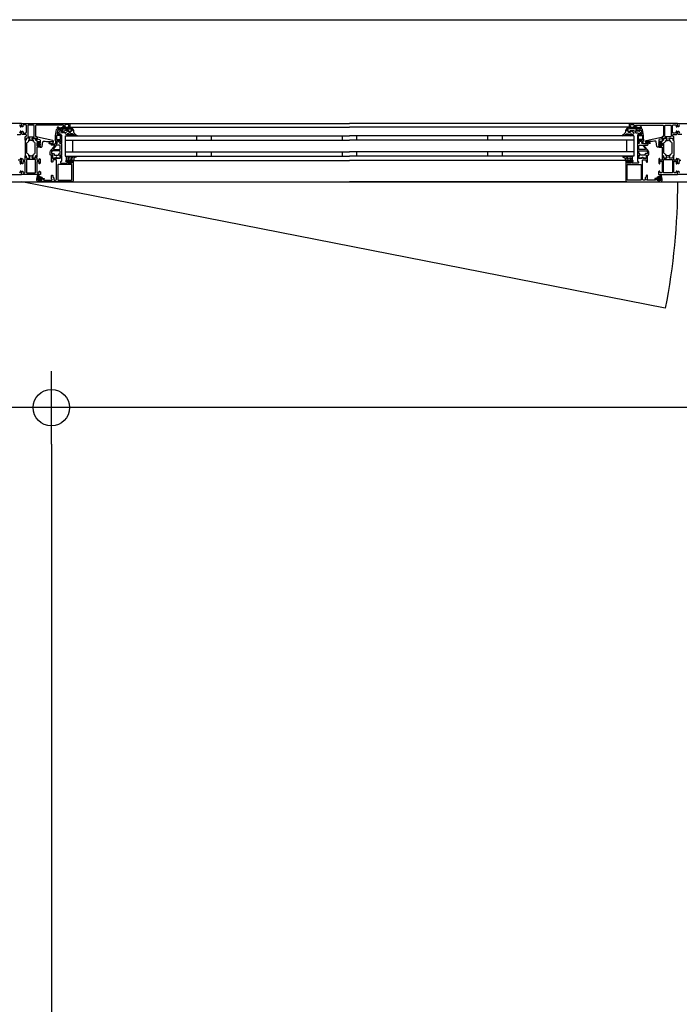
# Model space of a CAD drawing. Header units: millimetres. Extents: x -532 to 413144, y -532 to 654275.
# Tile 201 of 210: x 44098 to 45003, y 28349 to 29700. Entities that reach past the tile are written whole.
import ezdxf

# ---------------------------------------------------------------- set-up
doc = ezdxf.new("R2010")
doc.units = ezdxf.units.MM
doc.header["$LTSCALE"] = 100
for name, color, linetype in [('A--M1A--MAATVOERING--RESTO & KEUKEN', 12, 'Continuous'), ('A-0310-KOZIJN-BU', 7, 'Continuous'), ('A-0410-AFWERKING-GEVEL', 7, 'Continuous'), ('BL313---_BUDEUR', 1, 'Continuous')]:
    doc.layers.add(name, color=color, linetype=linetype)
doc.styles.add('PAScad_tekst', font='arial.ttf')
doc.styles.add('romans', font='romans.shx')
doc.dimstyles.new('romans', dxfattribs={"dimtxt": 1, "dimasz": 1, "dimexe": 0.5, "dimexo": 0.5, "dimgap": 1, "dimtad": 1, "dimdec": 0, "dimtxsty": 'romans', "dimblk": 'gbb_tod', "dimcen": 0, "dimse1": 1, "dimse2": 1, "dimclrd": 1, "dimclre": 1, "dimclrt": 2, "dimadec": 0, "dimazin": 0, "dimtfac": 1, "dimtdec": 0, "dimtmove": 2, "dimatfit": 2, "dimldrblk": 'gbb_tod', "dimfxl": 1, "dimarcsym": 0})

# ---------------------------------------------------------------- blocks, each defined once
blk = doc.blocks.new('gbb_tod')
at = {"color": 0}
for p, q in [((0, -2), (0, 2)), ((-1, 0), (1, 0))]:
    blk.add_line(p, q, dxfattribs=at)
blk.add_circle((0, 0), 0.5, dxfattribs=at)
blk = doc.blocks.new('*D623')
at = {"layer": 'A--M1A--MAATVOERING--RESTO & KEUKEN', "lineweight": -2, "transparency": 16777216}
blk.add_line((44141, 29117.6), (44141, 22500.3), dxfattribs=at)
at = {"layer": 'Defpoints', "color": 0, "transparency": 16777216}
for p in [(44141, 29167.6), (44141, 22450.3), (44141, 22450.3)]:
    blk.add_point(p, dxfattribs=at)
at = {"layer": 'A--M1A--MAATVOERING--RESTO & KEUKEN', "lineweight": -2, "transparency": 16777216, "xscale": 50, "yscale": 50, "zscale": 50}
for p, rotation in [((44141, 29167.6), 90), ((44141, 22450.3), 270)]:
    blk.add_blockref('gbb_tod', p, dxfattribs=dict(at, rotation=rotation))
at = {"layer": 'A--M1A--MAATVOERING--RESTO & KEUKEN', "transparency": 16777216, "insert": (44014.4, 25200), "char_height": 150, "attachment_point": 5, "rotation": 90, "style": 'PAScad_tekst'}
blk.add_mtext('6717', dxfattribs=at)

msp = doc.modelspace()

# ---------------------------------------------------------------- linework, layer by layer
at = {"layer": 'A-0310-KOZIJN-BU'}
for p, q in [((44340, 29540.625), (44340, 29534.625)), ((44360, 29540.625), (44360, 29534.625)), ((44540, 29540.625), (44540, 29534.625)), ((44560, 29534.625), (44560, 29540.625)), ((44740, 29534.625), (44740, 29540.625)), ((44760, 29534.625), (44760, 29540.625)), ((44340, 29518.625), (44340, 29512.625)), ((44360, 29518.625), (44360, 29512.625)), ((44540, 29518.625), (44540, 29512.625)), ((44560, 29512.625), (44560, 29518.625)), ((44740, 29512.625), (44740, 29518.625)), ((44760, 29512.625), (44760, 29518.625))]:
    msp.add_line(p, q, dxfattribs=at)
at = {"layer": 'A-0310-KOZIJN-BU', "ltscale": 10}
for points in [[(42300, 29700), (46800, 29700)], [(44097.3125, 29555.625), (44098.3125, 29554.625), (44098.3125, 29553.125), (44098.90625, 29553.125), (44100, 29554.21875), (44100, 29557.625), (44034, 29557.625)], [(44117.125, 29554.9375), (44116.625, 29555.4375), (44109.25, 29555.4375), (44108.75, 29554.9375), (44108.75, 29539.9375), (44109.25, 29539.4375), (44116.625, 29539.4375), (44117.125, 29539.9375), (44117.125, 29554.9375)], [(44166, 29557.625), (44550, 29557.625)], [(44166, 29552.625), (44550, 29552.625)], [(44934, 29557.625), (44550, 29557.625)], [(44934, 29552.625), (44550, 29552.625)], [(44982.875, 29554.9375), (44983.375, 29555.4375), (44990.75, 29555.4375), (44991.25, 29554.9375), (44991.25, 29539.9375), (44990.75, 29539.4375), (44983.375, 29539.4375), (44982.875, 29539.9375), (44982.875, 29554.9375)], [(45002.6875, 29555.625), (45001.6875, 29554.625), (45001.6875, 29553.125), (45001.09375, 29553.125), (45000, 29554.21875), (45000, 29557.625), (45066, 29557.625)], [(44094, 29542.625), (44098.8125, 29542.625), (44099.8125, 29543.625), (44099.8125, 29545.9375), (44098.8125, 29546.9375), (44098.3125, 29546.9375), (44098.3125, 29545.4375), (44097.3125, 29544.4375)], [(44130.5, 29533.3125), (44132.5, 29533.09375), (44134.5, 29532.9375), (44136.5, 29532.84375), (44138.5, 29532.8125), (44140.5, 29532.875), (44142.5, 29533), (44142.75, 29532.90625), (44143, 29532.59375), (44142.75, 29532.28125), (44140.75, 29532.34375), (44137.5, 29530.9375), (44137.25, 29530.59375), (44137.75, 29530.25), (44138, 29530.03125), (44139.5, 29529.90625), (44143, 29530.6875), (44144, 29532.1875), (44144, 29533.28125), (44142.75, 29534.3125), (44121.875, 29538.9375), (44121.375, 29538.84375), (44121.25, 29538.46875), (44121.25, 29536.9375), (44121.625, 29536.4375), (44125, 29535.53125), (44125.75, 29534.5625), (44125.75, 29531.3125), (44126.25, 29530.8125), (44125.75, 29530.3125), (44123.875, 29530.3125), (44123.875, 29531.03125), (44123.75, 29531.28125), (44123.375, 29531.28125), (44121.625, 29529.6875), (44121.25, 29528.9375), (44121.625, 29528.15625), (44123.375, 29526.5625), (44123.75, 29526.5625), (44123.875, 29526.8125), (44123.875, 29527.53125), (44125.75, 29527.53125), (44126.25, 29527.03125), (44125.75, 29526.53125), (44125.75, 29524.9375), (44126.625, 29524.9375), (44127.625, 29525.28125), (44128.125, 29526.15625), (44129.25, 29532.53125), (44129.75, 29533.1875), (44130.5, 29533.3125)], [(44156, 29550.125), (44156, 29547.3125), (44155, 29547.3125), (44155, 29548.3125), (44150.25, 29548.3125), (44149.25, 29547.5), (44148.75, 29544.28125), (44148.75, 29543.03125), (44149.25, 29542.53125), (44154, 29542.53125), (44155, 29541.53125), (44155, 29534.125), (44154.75, 29533.9375), (44154.75, 29533.3125), (44155, 29533.125), (44155, 29530.65625), (44154.75, 29530.40625), (44154.5, 29530.3125), (44153.25, 29530.5), (44152.75, 29530.625), (44152.5, 29531.125), (44152.75, 29531.65625), (44153.5, 29532), (44153.5, 29532.34375), (44153.5, 29533.9375), (44153.25, 29534.125), (44148.5, 29534.125), (44148.25, 29534.03125), (44148.25, 29533.9375), (44148.25, 29532.34375), (44148.25, 29532), (44149, 29531.53125), (44149.25, 29531.125), (44149, 29530.71875), (44148.5, 29530.5), (44147.25, 29530.3125), (44147, 29530.40625), (44147, 29530.65625), (44147, 29533.125), (44147, 29533.3125), (44147, 29533.9375), (44147, 29534.125), (44146, 29534.125), (44145.5, 29534.71875), (44146, 29535.3125), (44146.5, 29535.3125), (44146.5, 29541.03125), (44148, 29549.28125), (44149, 29550.125), (44156, 29550.125)], [(44160, 29540.625), (44550, 29540.625)], [(44160, 29540.625), (44160, 29512.625)], [(44940, 29540.625), (44550, 29540.625)], [(44940, 29540.625), (44940, 29512.625)], [(44944, 29550.125), (44944, 29547.3125), (44945, 29547.3125), (44945, 29548.3125), (44949.75, 29548.3125), (44950.75, 29547.5), (44951.25, 29544.28125), (44951.25, 29543.03125), (44950.75, 29542.53125), (44946, 29542.53125), (44945, 29541.53125), (44945, 29534.125), (44945.25, 29533.9375), (44945.25, 29533.3125), (44945, 29533.125), (44945, 29530.65625), (44945.25, 29530.40625), (44945.5, 29530.3125), (44946.75, 29530.5), (44947.25, 29530.625), (44947.5, 29531.125), (44947.25, 29531.65625), (44946.5, 29532), (44946.5, 29532.34375), (44946.5, 29533.9375), (44946.75, 29534.125), (44951.5, 29534.125), (44951.75, 29534.03125), (44951.75, 29533.9375), (44951.75, 29532.34375), (44951.75, 29532), (44951, 29531.53125), (44950.75, 29531.125), (44951, 29530.71875), (44951.5, 29530.5), (44952.75, 29530.3125), (44953, 29530.40625), (44953, 29530.65625), (44953, 29533.125), (44953, 29533.3125), (44953, 29533.9375), (44953, 29534.125), (44954, 29534.125), (44954.5, 29534.71875), (44954, 29535.3125), (44953.5, 29535.3125), (44953.5, 29541.03125), (44952, 29549.28125), (44951, 29550.125), (44944, 29550.125)], [(44969.5, 29533.3125), (44967.5, 29533.09375), (44965.5, 29532.9375), (44963.5, 29532.84375), (44961.5, 29532.8125), (44959.5, 29532.875), (44957.5, 29533), (44957.25, 29532.90625), (44957, 29532.59375), (44957.25, 29532.28125), (44959.25, 29532.34375), (44962.5, 29530.9375), (44962.75, 29530.59375), (44962.25, 29530.25), (44962, 29530.03125), (44960.5, 29529.90625), (44957, 29530.6875), (44956, 29532.1875), (44956, 29533.28125), (44957.25, 29534.3125), (44978.125, 29538.9375), (44978.625, 29538.84375), (44978.75, 29538.46875), (44978.75, 29536.9375), (44978.375, 29536.4375), (44975, 29535.53125), (44974.25, 29534.5625), (44974.25, 29531.3125), (44973.75, 29530.8125), (44974.25, 29530.3125), (44976.125, 29530.3125), (44976.125, 29531.03125), (44976.25, 29531.28125), (44976.625, 29531.28125), (44978.375, 29529.6875), (44978.75, 29528.9375), (44978.375, 29528.15625), (44976.625, 29526.5625), (44976.25, 29526.5625), (44976.125, 29526.8125), (44976.125, 29527.53125), (44974.25, 29527.53125), (44973.75, 29527.03125), (44974.25, 29526.53125), (44974.25, 29524.9375), (44973.375, 29524.9375), (44972.375, 29525.28125), (44971.875, 29526.15625), (44970.75, 29532.53125), (44970.25, 29533.1875), (44969.5, 29533.3125)], [(45006, 29542.625), (45001.1875, 29542.625), (45000.1875, 29543.625), (45000.1875, 29545.9375), (45001.1875, 29546.9375), (45001.6875, 29546.9375), (45001.6875, 29545.4375), (45002.6875, 29544.4375)], [(44125.625, 29529.53125), (44126.25, 29528.9375), (44125.625, 29528.3125), (44122.875, 29528.3125), (44122.25, 29528.9375), (44122.875, 29529.53125), (44125.625, 29529.53125)], [(44145.5, 29527), (44145.5, 29527.5), (44145, 29527.78125), (44141, 29527.78125), (44140, 29528.78125), (44141, 29529.78125), (44146.5, 29529.78125), (44147, 29530.0625), (44148.5, 29530.0625), (44149, 29530.5625), (44149, 29531.4375), (44148.25, 29532.1875), (44148.25, 29533.5625), (44148.75, 29534.0625), (44150, 29534.0625), (44150.25, 29534), (44150.25, 29533.78125), (44150.25, 29533.3125), (44150.5, 29532.875), (44151, 29532.71875), (44151.25, 29532.875), (44151.5, 29533.3125), (44151.5, 29533.8125), (44151.5, 29534), (44151.75, 29534.0625), (44153, 29534.0625), (44153.5, 29533.5625), (44153.5, 29532.1875), (44152.75, 29531.4375), (44152.75, 29530.5625), (44153.25, 29530.0625), (44154.5, 29530.0625), (44155, 29529.5625), (44155, 29514.6875), (44154.5, 29514.1875), (44153.25, 29514.1875), (44152.75, 29513.6875), (44152.75, 29512.8125), (44153.5, 29512.03125), (44153.5, 29510.6875), (44153, 29510.1875), (44148.75, 29510.1875), (44148.5, 29510.3125), (44148.5, 29510.625), (44148.5, 29510.9375), (44148.25, 29511.3125), (44148, 29511.53125), (44147.5, 29511.3125), (44147.25, 29510.9375), (44147.25, 29510.625), (44147.25, 29510.3125), (44147, 29510.1875), (44142.75, 29510.1875), (44142.25, 29510.6875), (44142.25, 29512.03125), (44143, 29512.8125), (44143, 29513.6875), (44142.5, 29514.1875), (44140, 29514.1875), (44139.5, 29514.6875), (44139.5, 29518.53125), (44139.75, 29519.53125), (44145.5, 29527)], [(44152.75, 29521.78125), (44153.25, 29522.28125), (44153.25, 29526.78125), (44152.25, 29527.78125), (44148.25, 29527.78125), (44147.75, 29527.59375), (44144, 29522.59375), (44144, 29522.0625), (44144.5, 29521.78125), (44152.75, 29521.78125)], [(44160, 29534.625), (44550, 29534.625)], [(44170, 29534.625), (44170, 29518.625)], [(44940, 29534.625), (44550, 29534.625)], [(44930, 29534.625), (44930, 29518.625)], [(44954.5, 29527), (44954.5, 29527.5), (44955, 29527.78125), (44959, 29527.78125), (44960, 29528.78125), (44959, 29529.78125), (44953.5, 29529.78125), (44953, 29530.0625), (44951.5, 29530.0625), (44951, 29530.5625), (44951, 29531.4375), (44951.75, 29532.1875), (44951.75, 29533.5625), (44951.25, 29534.0625), (44950, 29534.0625), (44949.75, 29534), (44949.75, 29533.78125), (44949.75, 29533.3125), (44949.5, 29532.875), (44949, 29532.71875), (44948.75, 29532.875), (44948.5, 29533.3125), (44948.5, 29533.8125), (44948.5, 29534), (44948.25, 29534.0625), (44947, 29534.0625), (44946.5, 29533.5625), (44946.5, 29532.1875), (44947.25, 29531.4375), (44947.25, 29530.5625), (44946.75, 29530.0625), (44945.5, 29530.0625), (44945, 29529.5625), (44945, 29514.6875), (44945.5, 29514.1875), (44946.75, 29514.1875), (44947.25, 29513.6875), (44947.25, 29512.8125), (44946.5, 29512.03125), (44946.5, 29510.6875), (44947, 29510.1875), (44951.25, 29510.1875), (44951.5, 29510.3125), (44951.5, 29510.625), (44951.5, 29510.9375), (44951.75, 29511.3125), (44952, 29511.53125), (44952.5, 29511.3125), (44952.75, 29510.9375), (44952.75, 29510.625), (44952.75, 29510.3125), (44953, 29510.1875), (44957.25, 29510.1875), (44957.75, 29510.6875), (44957.75, 29512.03125), (44957, 29512.8125), (44957, 29513.6875), (44957.5, 29514.1875), (44960, 29514.1875), (44960.5, 29514.6875), (44960.5, 29518.53125), (44960.25, 29519.53125), (44954.5, 29527)], [(44947.25, 29521.78125), (44946.75, 29522.28125), (44946.75, 29526.78125), (44947.75, 29527.78125), (44951.75, 29527.78125), (44952.25, 29527.59375), (44956, 29522.59375), (44956, 29522.0625), (44955.5, 29521.78125), (44947.25, 29521.78125)], [(44974.375, 29529.53125), (44973.75, 29528.9375), (44974.375, 29528.3125), (44977.125, 29528.3125), (44977.75, 29528.9375), (44977.125, 29529.53125), (44974.375, 29529.53125)], [(44171, 29506.125), (44171, 29479.125), (44170.5, 29477.9375), (44169.5, 29477.625), (44122.5, 29477.625), (44121.25, 29478.1875), (44121, 29479.125), (44121, 29482.125), (44123, 29482.125), (44123.5, 29481.625), (44123.5, 29481.125), (44122.5, 29481.125), (44122.5, 29480.125), (44123.5, 29479.125), (44127.5, 29479.125), (44128.5, 29480.125), (44128.5, 29481.125), (44127.5, 29481.125), (44127.5, 29481.625), (44128, 29482.125), (44130.75, 29482.125), (44131.125, 29481.96875), (44131.25, 29481.625), (44131.125, 29481.28125), (44130.75, 29481.125), (44130.5, 29481.125), (44130.125, 29480.96875), (44130, 29480.625), (44130, 29480.125), (44130.5, 29479.625), (44141.75, 29479.625), (44142.25, 29480.125), (44142.25, 29480.625), (44141, 29481.625), (44141, 29486.125), (44141.5, 29486.625), (44142.25, 29486.625), (44142.75, 29486.125), (44142.75, 29484.125), (44143.25, 29483.625), (44143.75, 29483.625), (44144.25, 29483.125), (44144.25, 29480.125), (44144.75, 29479.625), (44146.5, 29479.625), (44147.5, 29480.1875), (44148, 29481.125), (44148, 29507.125), (44147.5, 29507.625), (44143.25, 29507.625), (44142.75, 29507.125), (44142.75, 29505.125), (44142.25, 29504.625), (44141.5, 29504.625), (44141, 29505.125), (44141, 29510.125), (44141, 29510.3125), (44141, 29510.9375), (44141, 29511.125), (44141, 29513.59375), (44141, 29513.9375), (44141.25, 29513.9375), (44142.5, 29513.75), (44143, 29513.625), (44143.25, 29513.125), (44143, 29512.6875), (44142.25, 29512.25), (44142.25, 29511.90625), (44142.25, 29510.3125), (44142.5, 29510.125), (44153.25, 29510.125), (44153.5, 29510.3125), (44153.5, 29511.90625), (44153.5, 29512.25), (44152.75, 29512.59375), (44152.5, 29513.125), (44152.75, 29513.625), (44153.25, 29513.75), (44154.5, 29513.9375), (44154.75, 29513.84375), (44155, 29513.59375), (44155, 29511.125), (44154.75, 29510.9375), (44154.75, 29510.3125), (44155, 29510.125), (44155, 29505.9375), (44154.5, 29505.4375), (44154, 29505.4375), (44153.5, 29504.9375), (44153.5, 29503.625), (44154, 29503.125), (44162, 29503.125), (44162.5, 29503.625), (44162.5, 29504.9375), (44162, 29505.4375), (44160.75, 29505.4375), (44160.75, 29506.125), (44161.25, 29506.625), (44164, 29506.625), (44164.5, 29506.125), (44164.5, 29505.625), (44163.75, 29505.625), (44163.75, 29504.125), (44164.5, 29503.125), (44168.5, 29503.125), (44169.5, 29504.125), (44169.5, 29505.625), (44168.5, 29505.625), (44168.5, 29506.125), (44169, 29506.625), (44170.5, 29506.625), (44171, 29506.125)], [(44160, 29518.625), (44550, 29518.625)], [(44160, 29512.625), (44550, 29512.625)], [(44940, 29518.625), (44550, 29518.625)], [(44940, 29512.625), (44550, 29512.625)], [(44929, 29506.125), (44929, 29479.125), (44929.5, 29477.9375), (44930.5, 29477.625), (44977.5, 29477.625), (44978.75, 29478.1875), (44979, 29479.125), (44979, 29482.125), (44977, 29482.125), (44976.5, 29481.625), (44976.5, 29481.125), (44977.5, 29481.125), (44977.5, 29480.125), (44976.5, 29479.125), (44972.5, 29479.125), (44971.5, 29480.125), (44971.5, 29481.125), (44972.5, 29481.125), (44972.5, 29481.625), (44972, 29482.125), (44969.25, 29482.125), (44968.875, 29481.96875), (44968.75, 29481.625), (44968.875, 29481.28125), (44969.25, 29481.125), (44969.5, 29481.125), (44969.875, 29480.96875), (44970, 29480.625), (44970, 29480.125), (44969.5, 29479.625), (44958.25, 29479.625), (44957.75, 29480.125), (44957.75, 29480.625), (44959, 29481.625), (44959, 29486.125), (44958.5, 29486.625), (44957.75, 29486.625), (44957.25, 29486.125), (44957.25, 29484.125), (44956.75, 29483.625), (44956.25, 29483.625), (44955.75, 29483.125), (44955.75, 29480.125), (44955.25, 29479.625), (44953.5, 29479.625), (44952.5, 29480.1875), (44952, 29481.125), (44952, 29507.125), (44952.5, 29507.625), (44956.75, 29507.625), (44957.25, 29507.125), (44957.25, 29505.125), (44957.75, 29504.625), (44958.5, 29504.625), (44959, 29505.125), (44959, 29510.125), (44959, 29510.3125), (44959, 29510.9375), (44959, 29511.125), (44959, 29513.59375), (44959, 29513.9375), (44958.75, 29513.9375), (44957.5, 29513.75), (44957, 29513.625), (44956.75, 29513.125), (44957, 29512.6875), (44957.75, 29512.25), (44957.75, 29511.90625), (44957.75, 29510.3125), (44957.5, 29510.125), (44946.75, 29510.125), (44946.5, 29510.3125), (44946.5, 29511.90625), (44946.5, 29512.25), (44947.25, 29512.59375), (44947.5, 29513.125), (44947.25, 29513.625), (44946.75, 29513.75), (44945.5, 29513.9375), (44945.25, 29513.84375), (44945, 29513.59375), (44945, 29511.125), (44945.25, 29510.9375), (44945.25, 29510.3125), (44945, 29510.125), (44945, 29505.9375), (44945.5, 29505.4375), (44946, 29505.4375), (44946.5, 29504.9375), (44946.5, 29503.625), (44946, 29503.125), (44938, 29503.125), (44937.5, 29503.625), (44937.5, 29504.9375), (44938, 29505.4375), (44939.25, 29505.4375), (44939.25, 29506.125), (44938.75, 29506.625), (44936, 29506.625), (44935.5, 29506.125), (44935.5, 29505.625), (44936.25, 29505.625), (44936.25, 29504.125), (44935.5, 29503.125), (44931.5, 29503.125), (44930.5, 29504.125), (44930.5, 29505.625), (44931.5, 29505.625), (44931.5, 29506.125), (44931, 29506.625), (44929.5, 29506.625), (44929, 29506.125)], [(44097.3125, 29505.625), (44098.3125, 29504.625), (44098.3125, 29502.125), (44098.8125, 29502.125), (44099.8125, 29503.125), (44099.8125, 29508.8125), (44099.3125, 29509.3125), (44098.8125, 29509.3125), (44098.3125, 29508.8125), (44098.3125, 29507.8125), (44097.8125, 29507.3125), (44095.5, 29507.3125)], [(44171.5, 29506.625), (44550, 29506.625)], [(44928.5, 29506.625), (44550, 29506.625)], [(45002.6875, 29505.625), (45001.6875, 29504.625), (45001.6875, 29502.125), (45001.1875, 29502.125), (45000.1875, 29503.125), (45000.1875, 29508.8125), (45000.6875, 29509.3125), (45001.1875, 29509.3125), (45001.6875, 29508.8125), (45001.6875, 29507.8125), (45002.1875, 29507.3125), (45004.5, 29507.3125)], [(44074, 29487.625), (44100, 29487.625), (44100, 29491.03125), (44098.90625, 29492.125), (44098.3125, 29492.125), (44098.3125, 29490.625), (44097.3125, 29489.625)], [(44124, 29483.03125), (44124, 29482.5), (44124.125, 29482.4375), (44126.75, 29482.4375), (44126.875, 29482.5), (44126.875, 29483.25), (44126.75, 29483.4375), (44122.5, 29485.03125), (44122.375, 29485), (44122.375, 29484.9375), (44122.125, 29483.75), (44122.25, 29483.53125), (44123.5, 29483.53125), (44124, 29483.03125)], [(44976, 29483.03125), (44976, 29482.5), (44975.875, 29482.4375), (44973.25, 29482.4375), (44973.125, 29482.5), (44973.125, 29483.25), (44973.25, 29483.4375), (44977.5, 29485.03125), (44977.625, 29485), (44977.625, 29484.9375), (44977.875, 29483.75), (44977.75, 29483.53125), (44976.5, 29483.53125), (44976, 29483.03125)], [(45026, 29487.625), (45000, 29487.625), (45000, 29491.03125), (45001.09375, 29492.125), (45001.6875, 29492.125), (45001.6875, 29490.625), (45002.6875, 29489.625)], [(44124.25, 29481.3125), (44124.25, 29480.53125), (44124.375, 29480.3125), (44126.625, 29480.3125), (44126.875, 29480.5), (44126.875, 29481.3125), (44126.5, 29481.71875), (44124.625, 29481.71875), (44124.25, 29481.3125)], [(44169.5, 29477.625), (44550, 29477.625)], [(44930.5, 29477.625), (44550, 29477.625)], [(44975.75, 29481.3125), (44975.75, 29480.53125), (44975.625, 29480.3125), (44973.375, 29480.3125), (44973.125, 29480.5), (44973.125, 29481.3125), (44973.5, 29481.71875), (44975.375, 29481.71875), (44975.75, 29481.3125)]]:
    msp.add_lwpolyline(points, dxfattribs=at)
for points in [[(44105, 29537.625), (44105, 29539.125), (44105.5, 29539.625), (44106, 29539.625), (44107, 29540.625), (44107, 29541.625), (44106, 29542.625), (44101.1875, 29542.625), (44100.1875, 29543.625), (44100.1875, 29545.9375), (44101.1875, 29546.9375), (44101.6875, 29546.9375), (44101.6875, 29545.4375), (44102.6875, 29544.4375), (44106, 29544.4375), (44107, 29545.4375), (44107, 29554.625), (44106, 29555.625), (44102.6875, 29555.625), (44101.6875, 29554.625), (44101.6875, 29553.125), (44101.09375, 29553.125), (44100, 29554.21875), (44100, 29557.625), (44166, 29557.625), (44166.5, 29557.125), (44166.5, 29553.125), (44166, 29552.625), (44164.5, 29552.625), (44164, 29553.125), (44164, 29553.625), (44165, 29553.625), (44165, 29555.125), (44164, 29556.125), (44160.25, 29556.125), (44159.25, 29555.125), (44159.25, 29553.625), (44160.25, 29553.625), (44160.25, 29553.125), (44159.75, 29552.625), (44156.75, 29552.625), (44156.25, 29553.125), (44156.75, 29553.625), (44157.25, 29553.625), (44158.25, 29554.125), (44158.25, 29554.9375), (44157.25, 29555.4375), (44126, 29555.4375), (44119.875, 29555.1875), (44119, 29554.1875), (44119, 29540.125), (44119.5, 29539.625), (44120.5, 29539.625), (44121, 29539.125), (44121, 29537.625), (44120.75, 29536.90625), (44121, 29536.625), (44121, 29534.71875), (44120.625, 29534.4375), (44119.625, 29534.4375), (44119.375, 29534.71875), (44119.375, 29537.125), (44118.875, 29537.625), (44115, 29537.625), (44114.5, 29537.125), (44114.5, 29536.4375), (44115.875, 29534.03125), (44115.875, 29533.9375), (44115.8125, 29533.84375), (44115.75, 29533.8125), (44113.875, 29534.34375), (44113, 29534.53125), (44112.0625, 29534.34375), (44110.25, 29533.84375), (44110.125, 29533.84375), (44110.0625, 29533.9375), (44110.0625, 29534.03125), (44111.5, 29536.4375), (44111.5, 29537.125), (44111, 29537.625), (44107.09375, 29537.625), (44106.59375, 29537.125), (44106.59375, 29534.71875), (44106.28125, 29534.4375), (44105.28125, 29534.4375), (44105, 29534.71875), (44105, 29536.625), (44105.1875, 29537.34375)], [(44166, 29550.53125), (44154, 29550.53125), (44152.25, 29550.1875), (44151.5, 29550.25), (44149.5, 29551.5625), (44149.25, 29552.40625), (44150, 29552.9375), (44150.5, 29552.78125), (44152, 29551.8125), (44152.25, 29551.75), (44152.25, 29551.75), (44153.75, 29552.03125), (44166, 29552.03125), (44167.5, 29551.75), (44169, 29551), (44169.5, 29550.71875), (44170.5, 29549.4375), (44171.5, 29547.84375), (44171.5, 29546.5), (44171.5, 29545.8125), (44172, 29545.1875), (44172, 29544.53125), (44172.5, 29543.9375), (44173, 29543.40625), (44173.5, 29542.90625), (44174, 29542.4375), (44174.5, 29542.03125), (44175, 29541.6875), (44176, 29541.4375), (44176, 29540.9375), (44175.5, 29540.75), (44174.5, 29540.96875), (44173.5, 29541.25), (44173, 29541.625), (44172, 29542.03125), (44171.5, 29542.53125), (44170.5, 29543.09375), (44170, 29543.25), (44167.5, 29543.53125), (44167, 29543.34375), (44167, 29543.09375), (44167.5, 29542.65625), (44168.5, 29542.28125), (44169, 29542), (44169.5, 29541.75), (44170.5, 29541.3125), (44170.5, 29541.125), (44170, 29540.75), (44169.5, 29540.84375), (44168.5, 29541.03125), (44168, 29541.25), (44167.5, 29541.5625), (44166.5, 29541.9375), (44166, 29542.375), (44165.5, 29542.84375), (44165, 29543.40625), (44164.5, 29543.53125), (44163, 29543.53125), (44162.75, 29543.34375), (44162.75, 29543.0625), (44163.25, 29542.65625), (44163.75, 29542.3125), (44164, 29542.03125), (44164.5, 29541.8125), (44165.5, 29541.6875), (44165.5, 29541.0625), (44165, 29540.75), (44164, 29540.96875), (44163.5, 29541.21875), (44163, 29541.53125), (44162.25, 29541.90625), (44161.75, 29542.3125), (44161, 29542.78125), (44160.5, 29543.3125), (44160, 29543.875), (44159.25, 29544.6875), (44159.75, 29545.15625), (44160.5, 29545.40625), (44161.25, 29545.6875), (44162, 29546), (44162.75, 29546.40625), (44163.25, 29546.84375), (44164, 29547.3125), (44164.5, 29547.65625), (44164.5, 29547.59375), (44165, 29547.3125), (44165, 29545.65625), (44165, 29545.34375), (44167, 29545.34375), (44167, 29545.65625), (44167, 29547.15625), (44167.5, 29547.4375), (44169, 29547.4375), (44169.5, 29547.75), (44169.5, 29548.46875), (44169.5, 29548.75), (44168, 29549.9375), (44168, 29550.09375)], [(44934, 29550.53125), (44946, 29550.53125), (44947.75, 29550.1875), (44948.5, 29550.25), (44950.5, 29551.5625), (44950.75, 29552.40625), (44950, 29552.9375), (44949.5, 29552.78125), (44948, 29551.8125), (44947.75, 29551.75), (44947.75, 29551.75), (44946.25, 29552.03125), (44934, 29552.03125), (44932.5, 29551.75), (44931, 29551), (44930.5, 29550.71875), (44929.5, 29549.4375), (44928.5, 29547.84375), (44928.5, 29546.5), (44928.5, 29545.8125), (44928, 29545.1875), (44928, 29544.53125), (44927.5, 29543.9375), (44927, 29543.40625), (44926.5, 29542.90625), (44926, 29542.4375), (44925.5, 29542.03125), (44925, 29541.6875), (44924, 29541.4375), (44924, 29540.9375), (44924.5, 29540.75), (44925.5, 29540.96875), (44926.5, 29541.25), (44927, 29541.625), (44928, 29542.03125), (44928.5, 29542.53125), (44929.5, 29543.09375), (44930, 29543.25), (44932.5, 29543.53125), (44933, 29543.34375), (44933, 29543.09375), (44932.5, 29542.65625), (44931.5, 29542.28125), (44931, 29542), (44930.5, 29541.75), (44929.5, 29541.3125), (44929.5, 29541.125), (44930, 29540.75), (44930.5, 29540.84375), (44931.5, 29541.03125), (44932, 29541.25), (44932.5, 29541.5625), (44933.5, 29541.9375), (44934, 29542.375), (44934.5, 29542.84375), (44935, 29543.40625), (44935.5, 29543.53125), (44937, 29543.53125), (44937.25, 29543.34375), (44937.25, 29543.0625), (44936.75, 29542.65625), (44936.25, 29542.3125), (44936, 29542.03125), (44935.5, 29541.8125), (44934.5, 29541.6875), (44934.5, 29541.0625), (44935, 29540.75), (44936, 29540.96875), (44936.5, 29541.21875), (44937, 29541.53125), (44937.75, 29541.90625), (44938.25, 29542.3125), (44939, 29542.78125), (44939.5, 29543.3125), (44940, 29543.875), (44940.75, 29544.6875), (44940.25, 29545.15625), (44939.5, 29545.40625), (44938.75, 29545.6875), (44938, 29546), (44937.25, 29546.40625), (44936.75, 29546.84375), (44936, 29547.3125), (44935.5, 29547.65625), (44935.5, 29547.59375), (44935, 29547.3125), (44935, 29545.65625), (44935, 29545.34375), (44933, 29545.34375), (44933, 29545.65625), (44933, 29547.15625), (44932.5, 29547.4375), (44931, 29547.4375), (44930.5, 29547.75), (44930.5, 29548.46875), (44930.5, 29548.75), (44932, 29549.9375), (44932, 29550.09375)], [(44995, 29537.625), (44995, 29539.125), (44994.5, 29539.625), (44994, 29539.625), (44993, 29540.625), (44993, 29541.625), (44994, 29542.625), (44998.8125, 29542.625), (44999.8125, 29543.625), (44999.8125, 29545.9375), (44998.8125, 29546.9375), (44998.3125, 29546.9375), (44998.3125, 29545.4375), (44997.3125, 29544.4375), (44994, 29544.4375), (44993, 29545.4375), (44993, 29554.625), (44994, 29555.625), (44997.3125, 29555.625), (44998.3125, 29554.625), (44998.3125, 29553.125), (44998.90625, 29553.125), (45000, 29554.21875), (45000, 29557.625), (44934, 29557.625), (44933.5, 29557.125), (44933.5, 29553.125), (44934, 29552.625), (44935.5, 29552.625), (44936, 29553.125), (44936, 29553.625), (44935, 29553.625), (44935, 29555.125), (44936, 29556.125), (44939.75, 29556.125), (44940.75, 29555.125), (44940.75, 29553.625), (44939.75, 29553.625), (44939.75, 29553.125), (44940.25, 29552.625), (44943.25, 29552.625), (44943.75, 29553.125), (44943.25, 29553.625), (44942.75, 29553.625), (44941.75, 29554.125), (44941.75, 29554.9375), (44942.75, 29555.4375), (44974, 29555.4375), (44980.125, 29555.1875), (44981, 29554.1875), (44981, 29540.125), (44980.5, 29539.625), (44979.5, 29539.625), (44979, 29539.125), (44979, 29537.625), (44979.25, 29536.90625), (44979, 29536.625), (44979, 29534.71875), (44979.375, 29534.4375), (44980.375, 29534.4375), (44980.625, 29534.71875), (44980.625, 29537.125), (44981.125, 29537.625), (44985, 29537.625), (44985.5, 29537.125), (44985.5, 29536.4375), (44984.125, 29534.03125), (44984.125, 29533.9375), (44984.1875, 29533.84375), (44984.25, 29533.8125), (44986.125, 29534.34375), (44987, 29534.53125), (44987.9375, 29534.34375), (44989.75, 29533.84375), (44989.875, 29533.84375), (44989.9375, 29533.9375), (44989.9375, 29534.03125), (44988.5, 29536.4375), (44988.5, 29537.125), (44989, 29537.625), (44992.90625, 29537.625), (44993.40625, 29537.125), (44993.40625, 29534.71875), (44993.71875, 29534.4375), (44994.71875, 29534.4375), (44995, 29534.71875), (44995, 29536.625), (44994.8125, 29537.34375)], [(44148, 29540.53125), (44148, 29536.125), (44148.5, 29535.625), (44153, 29535.625), (44153.5, 29536.125), (44153.5, 29540.53125), (44153, 29541.03125), (44148.5, 29541.03125)], [(44157, 29544.9375), (44154.75, 29544.9375), (44151.5, 29543.625), (44151, 29542.90625), (44150.5, 29542.625), (44149.75, 29542.90625), (44149.5, 29543.625), (44149.75, 29544.34375), (44149.75, 29544.4375), (44154, 29547.8125), (44154.5, 29547.8125), (44154.5, 29546.9375), (44156.5, 29546.9375), (44156.5, 29549.03125), (44156.25, 29549.3125), (44156.25, 29550.125), (44166, 29550.125), (44167.5, 29549.71875), (44169, 29548.5625), (44169, 29548), (44168.5, 29547.625), (44167.5, 29547.625), (44167, 29547.125), (44167, 29546.125), (44166.5, 29545.625), (44165.5, 29545.625), (44165, 29546.125), (44165, 29547.4375), (44164.5, 29547.9375), (44160.25, 29547.9375), (44158.25, 29546.8125), (44158.25, 29546.09375)], [(44943, 29544.9375), (44945.25, 29544.9375), (44948.5, 29543.625), (44949, 29542.90625), (44949.5, 29542.625), (44950.25, 29542.90625), (44950.5, 29543.625), (44950.25, 29544.34375), (44950.25, 29544.4375), (44946, 29547.8125), (44945.5, 29547.8125), (44945.5, 29546.9375), (44943.5, 29546.9375), (44943.5, 29549.03125), (44943.75, 29549.3125), (44943.75, 29550.125), (44934, 29550.125), (44932.5, 29549.71875), (44931, 29548.5625), (44931, 29548), (44931.5, 29547.625), (44932.5, 29547.625), (44933, 29547.125), (44933, 29546.125), (44933.5, 29545.625), (44934.5, 29545.625), (44935, 29546.125), (44935, 29547.4375), (44935.5, 29547.9375), (44939.75, 29547.9375), (44941.75, 29546.8125), (44941.75, 29546.09375)], [(44952, 29540.53125), (44952, 29536.125), (44951.5, 29535.625), (44947, 29535.625), (44946.5, 29536.125), (44946.5, 29540.53125), (44947, 29541.03125), (44951.5, 29541.03125)], [(44106.28125, 29513.3125), (44106.59375, 29513.03125), (44106.59375, 29510.625), (44107.09375, 29510.125), (44110.625, 29510.125), (44111.4375, 29510.84375), (44111.3125, 29511.65625), (44109.375, 29515.0625), (44108.625, 29515.84375), (44107.6875, 29516.375), (44107.1875, 29517.25), (44107.1875, 29530.5), (44107.6875, 29531.375), (44108.625, 29531.90625), (44109.375, 29532.6875), (44111.3125, 29536.09375), (44111.3125, 29537.1875), (44110.625, 29537.625), (44107.09375, 29537.625), (44106.59375, 29537.125), (44106.59375, 29534.71875), (44106.28125, 29534.4375), (44105.5, 29534.4375), (44105, 29533.9375), (44105, 29513.8125), (44105.5, 29513.3125)], [(44119.625, 29513.3125), (44119.375, 29513.03125), (44119.375, 29510.625), (44118.875, 29510.125), (44115.3125, 29510.125), (44114.5, 29510.84375), (44114.625, 29511.65625), (44116.5, 29515.0625), (44117.25, 29515.84375), (44118.25, 29516.375), (44118.75, 29517.25), (44118.75, 29530.5), (44118.25, 29531.375), (44117.25, 29531.90625), (44116.5, 29532.6875), (44114.625, 29536.09375), (44114.625, 29537.1875), (44115.3125, 29537.625), (44118.875, 29537.625), (44119.375, 29537.125), (44119.375, 29534.71875), (44119.625, 29534.4375), (44120.5, 29534.4375), (44121, 29533.9375), (44121, 29532.9375), (44125.25, 29532.9375), (44125.75, 29532.4375), (44125.75, 29531.59375), (44125, 29530.625), (44124.25, 29530.4375), (44124.25, 29531.4375), (44122, 29531.4375), (44121, 29530.4375), (44121, 29527.4375), (44122, 29526.4375), (44124.25, 29526.4375), (44124.25, 29527.4375), (44125, 29527.21875), (44125.75, 29526.25), (44125.75, 29525.4375), (44125.25, 29524.9375), (44121, 29524.9375), (44121, 29513.8125), (44120.5, 29513.3125)], [(44151, 29532.71875), (44151.25, 29532.84375), (44151.5, 29533.375), (44151.25, 29533.75), (44150.75, 29533.90625), (44150.5, 29533.75), (44150.25, 29533.375), (44150.5, 29532.84375)], [(44949, 29532.71875), (44948.75, 29532.84375), (44948.5, 29533.375), (44948.75, 29533.75), (44949.25, 29533.90625), (44949.5, 29533.75), (44949.75, 29533.375), (44949.5, 29532.84375)], [(44980.375, 29513.3125), (44980.625, 29513.03125), (44980.625, 29510.625), (44981.125, 29510.125), (44984.6875, 29510.125), (44985.5, 29510.84375), (44985.375, 29511.65625), (44983.5, 29515.0625), (44982.75, 29515.84375), (44981.75, 29516.375), (44981.25, 29517.25), (44981.25, 29530.5), (44981.75, 29531.375), (44982.75, 29531.90625), (44983.5, 29532.6875), (44985.375, 29536.09375), (44985.375, 29537.1875), (44984.6875, 29537.625), (44981.125, 29537.625), (44980.625, 29537.125), (44980.625, 29534.71875), (44980.375, 29534.4375), (44979.5, 29534.4375), (44979, 29533.9375), (44979, 29532.9375), (44974.75, 29532.9375), (44974.25, 29532.4375), (44974.25, 29531.59375), (44975, 29530.625), (44975.75, 29530.4375), (44975.75, 29531.4375), (44978, 29531.4375), (44979, 29530.4375), (44979, 29527.4375), (44978, 29526.4375), (44975.75, 29526.4375), (44975.75, 29527.4375), (44975, 29527.21875), (44974.25, 29526.25), (44974.25, 29525.4375), (44974.75, 29524.9375), (44979, 29524.9375), (44979, 29513.8125), (44979.5, 29513.3125)], [(44993.71875, 29513.3125), (44993.40625, 29513.03125), (44993.40625, 29510.625), (44992.90625, 29510.125), (44989.375, 29510.125), (44988.5625, 29510.84375), (44988.6875, 29511.65625), (44990.625, 29515.0625), (44991.375, 29515.84375), (44992.3125, 29516.375), (44992.8125, 29517.25), (44992.8125, 29530.5), (44992.3125, 29531.375), (44991.375, 29531.90625), (44990.625, 29532.6875), (44988.6875, 29536.09375), (44988.6875, 29537.1875), (44989.375, 29537.625), (44992.90625, 29537.625), (44993.40625, 29537.125), (44993.40625, 29534.71875), (44993.71875, 29534.4375), (44994.5, 29534.4375), (44995, 29533.9375), (44995, 29513.8125), (44994.5, 29513.3125)], [(44121, 29510.125), (44121, 29507.8125), (44121.5, 29507.3125), (44123.75, 29507.3125), (44124.25, 29507.8125), (44124.25, 29508.8125), (44124.75, 29509.3125), (44125.25, 29509.3125), (44125.75, 29508.8125), (44125.75, 29503.125), (44124.75, 29502.125), (44124.25, 29502.125), (44124.25, 29504.625), (44123.25, 29505.625), (44122, 29505.625), (44121, 29504.625), (44121, 29497.625), (44121, 29496.625), (44121, 29490.625), (44122, 29489.625), (44123.25, 29489.625), (44124.25, 29490.625), (44124.25, 29492.125), (44124.875, 29492.125), (44126, 29491.03125), (44126, 29487.625), (44100, 29487.625), (44100, 29491.03125), (44101.09375, 29492.125), (44101.6875, 29492.125), (44101.6875, 29490.625), (44102.6875, 29489.625), (44104, 29489.625), (44105, 29490.625), (44105, 29496.625), (44105, 29497.625), (44105, 29504.625), (44104, 29505.625), (44102.6875, 29505.625), (44101.6875, 29504.625), (44101.6875, 29502.125), (44101.1875, 29502.125), (44100.1875, 29503.125), (44100.1875, 29508.8125), (44100.6875, 29509.3125), (44101.1875, 29509.3125), (44101.6875, 29508.8125), (44101.6875, 29507.8125), (44102.1875, 29507.3125), (44104.5, 29507.3125), (44105, 29507.8125), (44105, 29510.125), (44105.1875, 29510.84375), (44105, 29511.125), (44105, 29513.03125), (44105.28125, 29513.3125), (44106.28125, 29513.3125), (44106.59375, 29513.03125), (44106.59375, 29510.625), (44107.09375, 29510.125), (44111, 29510.125), (44111.5, 29510.625), (44111.5, 29511.3125), (44110.0625, 29513.71875), (44110.0625, 29513.78125), (44110.0625, 29513.84375), (44110.1875, 29513.9375), (44111.375, 29513.6875), (44113, 29513.21875), (44114.5625, 29513.6875), (44115.6875, 29513.90625), (44115.875, 29513.71875), (44114.5, 29511.3125), (44114.5, 29510.625), (44115, 29510.125), (44118.875, 29510.125), (44119.375, 29510.625), (44119.375, 29513.03125), (44119.625, 29513.3125), (44120.625, 29513.3125), (44121, 29513.03125), (44121, 29511.125), (44120.75, 29510.40625)], [(44152.75, 29520.1875), (44142.5, 29520.1875), (44142, 29520), (44141, 29518.78125), (44141, 29518.5), (44141, 29516.6875), (44141.5, 29516.1875), (44143.75, 29516.1875), (44144.75, 29515.1875), (44144.75, 29514.6875), (44145.25, 29514.1875), (44150.5, 29514.1875), (44151, 29514.6875), (44151, 29515.1875), (44152, 29516.1875), (44152.75, 29516.1875), (44153.25, 29516.6875), (44153.25, 29519.6875)], [(44148, 29510.3125), (44148.25, 29510.4375), (44148.5, 29510.96875), (44148.25, 29511.34375), (44147.75, 29511.5), (44147.5, 29511.34375), (44147.25, 29510.96875), (44147.5, 29510.4375)], [(44172, 29507.4375), (44171.5, 29506.4375), (44171, 29506.03125), (44171, 29506.9375), (44169.5, 29506.9375), (44169, 29507.40625), (44168.5, 29507.40625), (44168.5, 29506.9375), (44168.5, 29505.625), (44168.5, 29505.3125), (44168.5, 29505.3125), (44169, 29505.09375), (44169, 29504.8125), (44168, 29503.78125), (44167.5, 29503.625), (44166, 29503.625), (44165.5, 29503.78125), (44164.5, 29504.8125), (44164.5, 29505), (44164.5, 29505.25), (44165, 29505.40625), (44165, 29505.625), (44165, 29506.9375), (44165, 29507.40625), (44164.5, 29507.40625), (44164, 29506.9375), (44162.25, 29506.9375), (44161.75, 29507.21875), (44161.75, 29511.21875), (44162.5, 29512.21875), (44162.75, 29512.4375), (44163.25, 29512.21875), (44163.5, 29511.4375), (44163.75, 29511.21875), (44164, 29511.4375), (44164.5, 29512.21875), (44164.5, 29512.4375), (44165, 29512.21875), (44165.5, 29511.4375), (44165.5, 29511.21875), (44166, 29511.4375), (44166.5, 29512.21875), (44166.5, 29512.4375), (44167, 29512.21875), (44167.5, 29511.4375), (44167.5, 29511.21875), (44168, 29511.4375), (44168.5, 29512.21875), (44168.5, 29512.4375), (44169, 29512.15625), (44169, 29511.3125), (44169.5, 29510.8125), (44171, 29511.9375), (44172, 29512.4375), (44175, 29512.4375), (44175, 29512), (44175, 29511.78125), (44175, 29511.5625), (44174, 29511.46875), (44173.5, 29511.34375), (44172, 29509.96875)], [(44928, 29507.4375), (44928.5, 29506.4375), (44929, 29506.03125), (44929, 29506.9375), (44930.5, 29506.9375), (44931, 29507.40625), (44931.5, 29507.40625), (44931.5, 29506.9375), (44931.5, 29505.625), (44931.5, 29505.3125), (44931.5, 29505.3125), (44931, 29505.09375), (44931, 29504.8125), (44932, 29503.78125), (44932.5, 29503.625), (44934, 29503.625), (44934.5, 29503.78125), (44935.5, 29504.8125), (44935.5, 29505), (44935.5, 29505.25), (44935, 29505.40625), (44935, 29505.625), (44935, 29506.9375), (44935, 29507.40625), (44935.5, 29507.40625), (44936, 29506.9375), (44937.75, 29506.9375), (44938.25, 29507.21875), (44938.25, 29511.21875), (44937.5, 29512.21875), (44937.25, 29512.4375), (44936.75, 29512.21875), (44936.5, 29511.4375), (44936.25, 29511.21875), (44936, 29511.4375), (44935.5, 29512.21875), (44935.5, 29512.4375), (44935, 29512.21875), (44934.5, 29511.4375), (44934.5, 29511.21875), (44934, 29511.4375), (44933.5, 29512.21875), (44933.5, 29512.4375), (44933, 29512.21875), (44932.5, 29511.4375), (44932.5, 29511.21875), (44932, 29511.4375), (44931.5, 29512.21875), (44931.5, 29512.4375), (44931, 29512.15625), (44931, 29511.3125), (44930.5, 29510.8125), (44929, 29511.9375), (44928, 29512.4375), (44925, 29512.4375), (44925, 29512), (44925, 29511.78125), (44925, 29511.5625), (44926, 29511.46875), (44926.5, 29511.34375), (44928, 29509.96875)], [(44947.25, 29520.1875), (44957.5, 29520.1875), (44958, 29520), (44959, 29518.78125), (44959, 29518.5), (44959, 29516.6875), (44958.5, 29516.1875), (44956.25, 29516.1875), (44955.25, 29515.1875), (44955.25, 29514.6875), (44954.75, 29514.1875), (44949.5, 29514.1875), (44949, 29514.6875), (44949, 29515.1875), (44948, 29516.1875), (44947.25, 29516.1875), (44946.75, 29516.6875), (44946.75, 29519.6875)], [(44952, 29510.3125), (44951.75, 29510.4375), (44951.5, 29510.96875), (44951.75, 29511.34375), (44952.25, 29511.5), (44952.5, 29511.34375), (44952.75, 29510.96875), (44952.5, 29510.4375)], [(44979, 29510.125), (44979, 29507.8125), (44978.5, 29507.3125), (44976.25, 29507.3125), (44975.75, 29507.8125), (44975.75, 29508.8125), (44975.25, 29509.3125), (44974.75, 29509.3125), (44974.25, 29508.8125), (44974.25, 29503.125), (44975.25, 29502.125), (44975.75, 29502.125), (44975.75, 29504.625), (44976.75, 29505.625), (44978, 29505.625), (44979, 29504.625), (44979, 29497.625), (44979, 29496.625), (44979, 29490.625), (44978, 29489.625), (44976.75, 29489.625), (44975.75, 29490.625), (44975.75, 29492.125), (44975.125, 29492.125), (44974, 29491.03125), (44974, 29487.625), (45000, 29487.625), (45000, 29491.03125), (44998.90625, 29492.125), (44998.3125, 29492.125), (44998.3125, 29490.625), (44997.3125, 29489.625), (44996, 29489.625), (44995, 29490.625), (44995, 29496.625), (44995, 29497.625), (44995, 29504.625), (44996, 29505.625), (44997.3125, 29505.625), (44998.3125, 29504.625), (44998.3125, 29502.125), (44998.8125, 29502.125), (44999.8125, 29503.125), (44999.8125, 29508.8125), (44999.3125, 29509.3125), (44998.8125, 29509.3125), (44998.3125, 29508.8125), (44998.3125, 29507.8125), (44997.8125, 29507.3125), (44995.5, 29507.3125), (44995, 29507.8125), (44995, 29510.125), (44994.8125, 29510.84375), (44995, 29511.125), (44995, 29513.03125), (44994.71875, 29513.3125), (44993.71875, 29513.3125), (44993.40625, 29513.03125), (44993.40625, 29510.625), (44992.90625, 29510.125), (44989, 29510.125), (44988.5, 29510.625), (44988.5, 29511.3125), (44989.9375, 29513.71875), (44989.9375, 29513.78125), (44989.9375, 29513.84375), (44989.8125, 29513.9375), (44988.625, 29513.6875), (44987, 29513.21875), (44985.4375, 29513.6875), (44984.3125, 29513.90625), (44984.125, 29513.71875), (44985.5, 29511.3125), (44985.5, 29510.625), (44985, 29510.125), (44981.125, 29510.125), (44980.625, 29510.625), (44980.625, 29513.03125), (44980.375, 29513.3125), (44979.375, 29513.3125), (44979, 29513.03125), (44979, 29511.125), (44979.25, 29510.40625)], [(44118.625, 29508.3125), (44107.28125, 29508.3125), (44106.78125, 29507.8125), (44106.78125, 29490.125), (44107.28125, 29489.625), (44118.625, 29489.625), (44119.125, 29490.125), (44119.125, 29507.8125)], [(44150.25, 29501.3125), (44149.75, 29500.8125), (44149.75, 29480.3125), (44150.25, 29479.8125), (44168.5, 29479.8125), (44169, 29480.3125), (44169, 29500.8125), (44168.5, 29501.3125)], [(44164, 29508.4375), (44165, 29508.4375), (44165.5, 29508.9375), (44165.5, 29509.53125), (44165, 29510.03125), (44164, 29510.03125), (44163.75, 29509.53125), (44163.75, 29508.9375)], [(44166.5, 29507.4375), (44166, 29506.9375), (44166, 29505.3125), (44166.5, 29504.8125), (44167, 29504.8125), (44167.5, 29505.3125), (44167.5, 29506.9375), (44167, 29507.4375)], [(44168, 29508.4375), (44169, 29508.4375), (44169.5, 29508.9375), (44169.5, 29509.53125), (44169, 29510.03125), (44168, 29510.03125), (44167.5, 29509.53125), (44167.5, 29508.9375)], [(44932, 29508.4375), (44931, 29508.4375), (44930.5, 29508.9375), (44930.5, 29509.53125), (44931, 29510.03125), (44932, 29510.03125), (44932.5, 29509.53125), (44932.5, 29508.9375)], [(44949.75, 29501.3125), (44950.25, 29500.8125), (44950.25, 29480.3125), (44949.75, 29479.8125), (44931.5, 29479.8125), (44931, 29480.3125), (44931, 29500.8125), (44931.5, 29501.3125)], [(44933.5, 29507.4375), (44934, 29506.9375), (44934, 29505.3125), (44933.5, 29504.8125), (44933, 29504.8125), (44932.5, 29505.3125), (44932.5, 29506.9375), (44933, 29507.4375)], [(44936, 29508.4375), (44935, 29508.4375), (44934.5, 29508.9375), (44934.5, 29509.53125), (44935, 29510.03125), (44936, 29510.03125), (44936.25, 29509.53125), (44936.25, 29508.9375)], [(44981.375, 29508.3125), (44992.71875, 29508.3125), (44993.21875, 29507.8125), (44993.21875, 29490.125), (44992.71875, 29489.625), (44981.375, 29489.625), (44980.875, 29490.125), (44980.875, 29507.8125)], [(44123.625, 29481), (44123.75, 29481.15625), (44123.75, 29482.28125), (44123.625, 29482.4375), (44121.75, 29482.4375), (44121.375, 29482.65625), (44121.25, 29483.125), (44121.75, 29486.34375), (44123.25, 29487.4375), (44124.125, 29487.15625), (44124.25, 29486.84375), (44124.125, 29486.53125), (44123.875, 29486.4375), (44123.25, 29486.625), (44122.75, 29486.40625), (44122.5, 29485.9375), (44122.625, 29485.875), (44122.625, 29485.78125), (44127.75, 29484.0625), (44128.5, 29482.6875), (44128.125, 29482.4375), (44127.25, 29482.4375), (44127.125, 29482.28125), (44127.125, 29481.1875), (44127.25, 29481), (44128.125, 29480.84375), (44128.25, 29480.75), (44128.125, 29480.53125), (44127.375, 29479.8125), (44126.75, 29479.53125), (44124.25, 29479.53125), (44123.625, 29479.75), (44122.75, 29480.4375), (44122.625, 29480.625), (44122.75, 29480.78125)], [(44976.375, 29481), (44976.25, 29481.15625), (44976.25, 29482.28125), (44976.375, 29482.4375), (44978.25, 29482.4375), (44978.625, 29482.65625), (44978.75, 29483.125), (44978.25, 29486.34375), (44976.75, 29487.4375), (44975.875, 29487.15625), (44975.75, 29486.84375), (44975.875, 29486.53125), (44976.125, 29486.4375), (44976.75, 29486.625), (44977.25, 29486.40625), (44977.5, 29485.9375), (44977.375, 29485.875), (44977.375, 29485.78125), (44972.25, 29484.0625), (44971.5, 29482.6875), (44971.875, 29482.4375), (44972.75, 29482.4375), (44972.875, 29482.28125), (44972.875, 29481.1875), (44972.75, 29481), (44971.875, 29480.84375), (44971.75, 29480.75), (44971.875, 29480.53125), (44972.625, 29479.8125), (44973.25, 29479.53125), (44975.75, 29479.53125), (44976.375, 29479.75), (44977.25, 29480.4375), (44977.375, 29480.625), (44977.25, 29480.78125)]]:
    msp.add_lwpolyline(points, close=True, dxfattribs=at)
at = {"layer": 'A-0410-AFWERKING-GEVEL', "ltscale": 10}
msp.add_lwpolyline([(42300, 29477.625), (46800, 29477.625), (46800, 29167.625), (42300, 29167.625)], close=True, dxfattribs=at)
at = {"layer": 'BL313---_BUDEUR', "ltscale": 10}
msp.add_lwpolyline([(45000, 29477.625, -0.0485126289), (44983.15625, 29304.3125), (44100.5, 29477.625)], format="xyb", dxfattribs=at)

# ---------------------------------------------------------------- dimensions: what is measured, and where the dimension line sits
at = {"layer": 'A--M1A--MAATVOERING--RESTO & KEUKEN'}
dim = msp.add_linear_dim(base=(44141, 22450.28125), p1=(44141, 29167.625), p2=(44141, 22450.28125), angle=270, dimstyle='romans', override={"dimscale": 50, "dimtxt": 3, "dimtxsty": 'PAScad_tekst', "dimclrd": 256, "dimclre": 256, "dimclrt": 256}, dxfattribs=at)
dim.commit()
dim.dimension.update_dxf_attribs({"geometry": '*D623', "text_midpoint": (44014.41405, 25200), "dimtype": 160})

doc.saveas('drawing.dxf')
